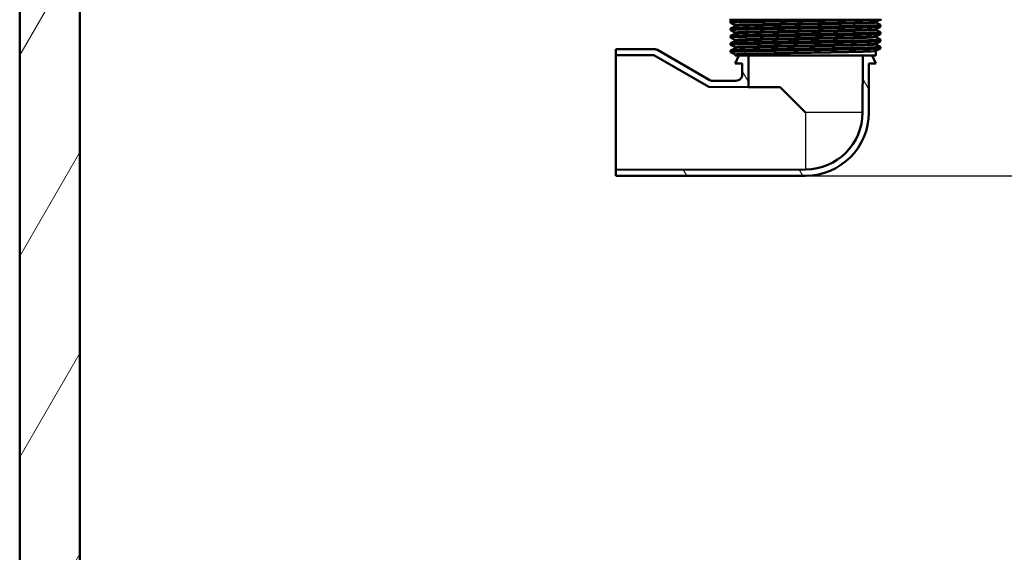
# Model space of a CAD drawing. Header units: millimetres. Extents: x 100 to 2000, y 93 to 2870.
# Tile 3 of 31: x 401 to 712, y 1299 to 1467. Entities that reach past the tile are written whole.
import ezdxf

# ---------------------------------------------------------------- set-up
doc = ezdxf.new("R2010")
doc.units = ezdxf.units.MM
doc.header["$LTSCALE"] = 10
for name, color, linetype, lineweight in [('Dimensions(ISO)', 7, 'Continuous', 25), ('Hatch', 7, 'Continuous', 9), ('Visible Edges(ISO)', 7, 'Continuous', 50), ('Visible Tangent Edges(ISO)', 7, 'Continuous', 25)]:
    doc.layers.add(name, color=color, linetype=linetype, lineweight=lineweight)
doc.styles.add('Text_3.5mm', font='arial.ttf', dxfattribs={"width": 0.9})
doc.dimstyles.new('KS-STANDARD', dxfattribs={"dimscale": 10, "dimtxt": 3.5, "dimasz": 2.5, "dimexe": 3.175, "dimexo": 0, "dimgap": 0.8, "dimtad": 1, "dimdec": 1, "dimrnd": 1e-08, "dimtxsty": 'Text_3.5mm', "dimcen": 0.09, "dimdle": 10, "dimclrd": 7, "dimclre": 7, "dimclrt": 7, "dimadec": 0, "dimazin": 2, "dimtfac": 0.714286, "dimtdec": 4, "dimtmove": 0, "dimatfit": 3, "dimfxl": 1, "dimtolj": 1, "dimlwd": 25, "dimlwe": 25, "dimarcsym": 0})

# ---------------------------------------------------------------- blocks, each defined once
blk = doc.blocks.new('*D7')
at = {"layer": 'Defpoints', "color": 0, "linetype": 'Continuous', "transparency": 16777216}
for p in [(1000.52, 1726.84), (1080.52, 1726.84), (588.92, 1417.65)]:
    blk.add_point(p, dxfattribs=at)
at = {"layer": 'Dimensions(ISO)', "color": 7, "linetype": 'Continuous', "lineweight": 25, "transparency": 16777216}
for p, q in [((1000.52, 1726.84), (1112.27, 1726.84)), ((1080.52, 1442.65), (1080.52, 1701.84)), ((588.92, 1417.65), (1112.27, 1417.65))]:
    blk.add_line(p, q, dxfattribs=at)
at = {"layer": 'Dimensions(ISO)', "color": 7, "linetype": 'Continuous', "transparency": 16777216}
for points in [[(1076.36, 1701.84), (1084.69, 1701.84), (1080.52, 1726.84)], [(1076.36, 1442.65), (1084.69, 1442.65), (1080.52, 1417.65)]]:
    blk.add_solid(points, dxfattribs=at)
at = {"layer": 'Dimensions(ISO)', "color": 7, "linetype": 'Continuous', "lineweight": 25, "transparency": 16777216, "insert": (1054.64, 1519.32), "char_height": 35, "attachment_point": 4, "rotation": 90, "style": 'Text_3.5mm'}
blk.add_mtext('\\A1;309', dxfattribs=at)
blk = doc.blocks.new('*D9')
at = {"layer": 'Defpoints', "color": 0, "linetype": 'Continuous', "transparency": 16777216}
for p in [(648.92, 1417.65), (1080.52, 1417.65), (926.52, 856.84)]:
    blk.add_point(p, dxfattribs=at)
at = {"layer": 'Dimensions(ISO)', "color": 7, "linetype": 'Continuous', "lineweight": 25, "transparency": 16777216}
for p, q in [((648.92, 1417.65), (1112.27, 1417.65)), ((1080.52, 881.84), (1080.52, 1392.65)), ((926.52, 856.84), (1112.27, 856.84))]:
    blk.add_line(p, q, dxfattribs=at)
at = {"layer": 'Dimensions(ISO)', "color": 7, "linetype": 'Continuous', "transparency": 16777216}
for points in [[(1076.36, 1392.65), (1084.69, 1392.65), (1080.52, 1417.65)], [(1076.36, 881.84), (1084.69, 881.84), (1080.52, 856.84)]]:
    blk.add_solid(points, dxfattribs=at)
at = {"layer": 'Dimensions(ISO)', "color": 7, "linetype": 'Continuous', "lineweight": 25, "transparency": 16777216, "insert": (1054.65, 1087.98), "char_height": 35, "attachment_point": 4, "rotation": 90, "style": 'Text_3.5mm'}
blk.add_mtext('\\A1;\\fArial|b0|i0;ca. 561', dxfattribs=at)

msp = doc.modelspace()

# ---------------------------------------------------------------- hatches: boundary and pattern name
at = {"layer": 'Hatch'}
h = msp.add_hatch(dxfattribs=at)
h.set_pattern_fill('ANSI31', color=256, scale=254, angle=15, style=0)
h.set_pattern_definition([(60, (0, 0), (-27.4963, 15.875), [])])
h.paths.add_polyline_path([(957.52, 1623.84), (976.52, 1623.84), (976.52, 1723.84), (957.52, 1723.84)])
h.paths.add_polyline_path([(567.52, 856.84), (567.52, 961.84), (907.52, 961.84), (907.52, 856.84), (926.52, 856.84), (926.52, 961.84), (976.52, 961.84), (976.52, 980.84), (419.52, 980.84), (419.52, 1723.84), (400.52, 1723.84), (400.52, 961.84), (548.52, 961.84), (548.52, 856.84)])
h = msp.add_hatch(dxfattribs=at)
h.set_pattern_fill('ANSI31', color=256, scale=254, angle=75, style=0)
h.set_pattern_definition([(120, (0, 0), (-27.4963, -15.875), [])])
edge = h.paths.add_edge_path()
edge.add_line((666.96, 1455.65), (670.01, 1455.65))
edge.add_line((670.01, 1455.65), (671.17, 1453.15))
edge.add_line((671.17, 1453.15), (668.92, 1453.15))
edge.add_line((668.92, 1453.15), (668.92, 1437.65))
edge.add_ellipse((648.92, 1437.65), major_axis=(20, 0), ratio=1, start_angle=270, end_angle=360, ccw=False)
edge.add_line((648.92, 1417.65), (588.92, 1417.65))
edge.add_line((588.92, 1417.65), (588.92, 1419.55))
edge.add_line((588.92, 1419.55), (648.92, 1419.65))
edge.add_ellipse((648.92, 1437.65), major_axis=(0, -18), ratio=1, start_angle=0, end_angle=90)
edge.add_line((666.92, 1437.65), (666.96, 1455.65))
edge = h.paths.add_edge_path()
edge.add_line((627.84, 1455.65), (630.89, 1455.65))
edge.add_line((630.89, 1455.65), (630.91, 1445.68))
edge.add_line((630.91, 1445.68), (618.3, 1445.7))
edge.add_line((618.3, 1445.7), (600.92, 1455.74))
edge.add_line((600.92, 1455.74), (588.92, 1455.76))
edge.add_line((588.92, 1455.76), (588.92, 1457.65))
edge.add_line((588.92, 1457.65), (601.07, 1457.65))
edge.add_spline(control_points=[(601.07, 1457.65), (601.24, 1457.65), (601.42, 1457.63), (601.75, 1457.54), (601.92, 1457.47), (602.07, 1457.38)], knot_values=[-0.10487, -0.10487, -0.10487, -0.10487, -0.052435, -0.052435, 0, 0, 0, 0], degree=3, periodic=0)
edge.add_line((602.07, 1457.38), (618.46, 1447.92))
edge.add_ellipse((619.46, 1449.65), major_axis=(-0.52, -1.93), ratio=0.999998, start_angle=345, end_angle=375)
edge.add_line((619.46, 1447.65), (626.92, 1447.65))
edge.add_spline(control_points=[(626.92, 1447.65), (627.18, 1447.65), (627.44, 1447.7), (627.92, 1447.9), (628.14, 1448.05), (628.51, 1448.41), (628.66, 1448.63), (628.82, 1448.99), (628.86, 1449.12), (628.91, 1449.38), (628.92, 1449.52), (628.92, 1449.65)], knot_values=[-0.314963, -0.314963, -0.314963, -0.314963, -0.236834, -0.236834, -0.158705, -0.158705, -0.080576, -0.080576, -0.040288, -0.040288, 0, 0, 0, 0], degree=3, periodic=0)
edge.add_line((628.92, 1449.65), (628.92, 1453.15))
edge.add_line((628.92, 1453.15), (626.67, 1453.15))
edge.add_line((626.67, 1453.15), (627.84, 1455.65))

# ---------------------------------------------------------------- linework, layer by layer
at = {"layer": 'Visible Edges(ISO)'}
for p, q in [((400.52, 1723.84), (400.52, 961.84)), ((419.52, 980.84), (419.52, 1723.84)), ((672.92, 1466.95), (624.92, 1466.95)), ((625.22, 1465.95), (625.22, 1466.44)), ((625.23, 1466.45), (626.19, 1466.95)), ((626.55, 1465.26), (625.23, 1465.94)), ((671.17, 1466.19), (671.17, 1466.2)), ((672.34, 1466.95), (671.3, 1466.41)), ((671.3, 1465.98), (672.61, 1465.3)), ((625.22, 1463.64), (625.22, 1464.13)), ((625.23, 1464.14), (626.55, 1464.83)), ((626.55, 1462.95), (625.23, 1463.63)), ((626.67, 1465.04), (626.67, 1465.05)), ((626.67, 1462.73), (626.67, 1462.74)), ((671.17, 1463.89), (671.17, 1463.89)), ((672.61, 1464.79), (671.3, 1464.1)), ((671.3, 1463.68), (672.61, 1462.99)), ((672.62, 1464.8), (672.62, 1465.29)), ((672.62, 1462.49), (672.62, 1462.98)), ((625.22, 1461.33), (625.22, 1461.82)), ((625.23, 1461.84), (626.55, 1462.52)), ((626.55, 1460.64), (625.23, 1461.32)), ((625.23, 1459.53), (626.55, 1460.21)), ((626.67, 1460.42), (626.67, 1460.43)), ((671.17, 1461.58), (671.17, 1461.58)), ((672.61, 1462.48), (671.3, 1461.79)), ((671.3, 1461.37), (672.61, 1460.68)), ((672.61, 1460.17), (671.3, 1459.48)), ((672.62, 1460.18), (672.62, 1460.67)), ((601.07, 1457.65), (588.92, 1457.65)), ((588.92, 1457.65), (588.92, 1455.76)), ((618.46, 1447.92), (602.07, 1457.38)), ((625.22, 1459.03), (625.22, 1459.52)), ((625.22, 1456.72), (625.22, 1457.21)), ((626.55, 1458.33), (625.23, 1459.01)), ((625.23, 1457.22), (626.55, 1457.9)), ((626.55, 1456.02), (625.23, 1456.71)), ((626.67, 1458.11), (626.67, 1458.12)), ((671.17, 1459.27), (671.17, 1459.27)), ((671.17, 1455.65), (671.17, 1456.96)), ((671.3, 1459.06), (672.61, 1458.37)), ((672.61, 1457.86), (671.3, 1457.17)), ((672.62, 1457.87), (672.62, 1458.36)), ((588.92, 1455.76), (600.92, 1455.74)), ((588.92, 1455.76), (588.92, 1419.55)), ((600.92, 1455.74), (618.3, 1445.7)), ((626.67, 1455.65), (626.67, 1455.81)), ((626.67, 1455.65), (671.17, 1455.65)), ((627.84, 1455.65), (626.67, 1453.15)), ((630.91, 1445.68), (630.89, 1455.65)), ((666.96, 1455.65), (666.92, 1437.65)), ((671.17, 1453.15), (670.01, 1455.65)), ((626.67, 1453.15), (628.92, 1453.15)), ((628.92, 1453.15), (628.92, 1449.65)), ((668.92, 1437.65), (668.92, 1453.15)), ((668.92, 1453.15), (671.17, 1453.15)), ((626.92, 1447.65), (619.46, 1447.65)), ((618.3, 1445.7), (630.91, 1445.68)), ((640.91, 1445.67), (630.91, 1445.68)), ((648.92, 1437.65), (640.91, 1445.67)), ((648.92, 1419.65), (588.92, 1419.55)), ((588.92, 1419.55), (588.92, 1417.65)), ((588.92, 1417.65), (648.92, 1417.65))]:
    msp.add_line(p, q, dxfattribs=at)
for radius in [18, 20]:
    msp.add_arc((648.92, 1437.65), radius, 270, 0, dxfattribs=at)
msp.add_ellipse((619.46, 1449.65), major_axis=(-0.52, -1.93), ratio=0.999998, start_param=6.021386, end_param=6.544984, dxfattribs=at)
for points, knots in [([(625.24, 1465.94), (625.19, 1465.97), (625.3, 1465.99), (625.57, 1466.02), (626.39, 1466.09), (628.67, 1466.16), (632.01, 1466.24), (635.36, 1466.31), (639.78, 1466.39), (644.48, 1466.46), (649.17, 1466.53), (654.13, 1466.61), (658.5, 1466.68), (662.87, 1466.76), (666.63, 1466.83), (669.13, 1466.9), (669.65, 1466.92), (670.12, 1466.94), (670.54, 1466.95)], [31.389174, 31.389174, 31.389174, 31.389174, 31.590691, 31.590691, 31.590691, 32.194948, 32.194948, 32.194948, 32.80125, 32.80125, 32.80125, 33.405662, 33.405662, 33.405662, 34.010412, 34.010412, 34.010412, 34.137582, 34.137582, 34.137582, 34.137582]), ([(625.23, 1466.44), (625.23, 1466.46), (625.31, 1466.48), (625.49, 1466.5), (626.22, 1466.57), (628.48, 1466.65), (631.87, 1466.72), (635.25, 1466.8), (639.74, 1466.88), (644.53, 1466.95)], [31.418951, 31.418951, 31.418951, 31.418951, 31.569557, 31.569557, 31.569557, 32.186399, 32.186399, 32.186399, 32.80324, 32.80324, 32.80324, 32.80324]), ([(671.17, 1466.2), (671.17, 1466.23), (671.18, 1466.26), (671.2, 1466.31), (671.21, 1466.33), (671.24, 1466.36), (671.25, 1466.37), (671.27, 1466.39), (671.27, 1466.4), (671.29, 1466.41), (671.29, 1466.41), (671.3, 1466.41)], [3.6482646, 3.6482646, 3.6482646, 3.6482646, 3.66230018, 3.66230018, 3.67633577, 3.67633577, 3.69037135, 3.69037135, 3.70440694, 3.70440694, 3.71844252, 3.71844252, 3.71844252, 3.71844252]), ([(671.17, 1466.19), (671.17, 1466.16), (671.18, 1466.13), (671.2, 1466.08), (671.21, 1466.06), (671.24, 1466.03), (671.25, 1466.02), (671.27, 1466), (671.27, 1466), (671.29, 1465.99), (671.29, 1465.99), (671.3, 1465.98)], [51.06209195, 51.06209195, 51.06209195, 51.06209195, 51.07610407, 51.07610407, 51.09011619, 51.09011619, 51.10412831, 51.10412831, 51.11814043, 51.11814043, 51.13215255, 51.13215255, 51.13215255, 51.13215255]), ([(625.24, 1463.63), (625.15, 1463.68), (625.71, 1463.73), (626.9, 1463.78), (628.67, 1463.86), (631.83, 1463.93), (635.83, 1464.01), (639.82, 1464.08), (644.63, 1464.15), (649.42, 1464.23), (654.21, 1464.3), (658.95, 1464.38), (662.83, 1464.45), (666.7, 1464.53), (669.69, 1464.6), (671.28, 1464.67), (672.17, 1464.71), (672.61, 1464.76), (672.62, 1464.8)], [25.105988, 25.105988, 25.105988, 25.105988, 25.51401, 25.51401, 25.51401, 26.121147, 26.121147, 26.121147, 26.72768, 26.72768, 26.72768, 27.333656, 27.333656, 27.333656, 27.939119, 27.939119, 27.939119, 28.277359, 28.277359, 28.277359, 28.277359]), ([(625.22, 1461.82), (625.23, 1461.9), (626.64, 1461.97), (629.24, 1462.04), (631.91, 1462.12), (635.8, 1462.19), (640.25, 1462.26), (644.7, 1462.34), (649.68, 1462.41), (654.34, 1462.49), (658.99, 1462.56), (663.29, 1462.63), (666.5, 1462.71), (669.7, 1462.78), (671.8, 1462.86), (672.42, 1462.93), (672.59, 1462.95), (672.65, 1462.97), (672.61, 1462.99)], [18.852581, 18.852581, 18.852581, 18.852581, 19.443393, 19.443393, 19.443393, 20.048757, 20.048757, 20.048757, 20.653886, 20.653886, 20.653886, 21.258792, 21.258792, 21.258792, 21.863485, 21.863485, 21.863485, 22.023951, 22.023951, 22.023951, 22.023951]), ([(625.23, 1464.13), (625.23, 1464.18), (625.76, 1464.22), (626.79, 1464.27), (628.51, 1464.34), (631.61, 1464.42), (635.56, 1464.49), (639.51, 1464.57), (644.29, 1464.64), (649.08, 1464.71), (653.86, 1464.79), (658.61, 1464.86), (662.53, 1464.94), (666.44, 1465.01), (669.49, 1465.08), (671.15, 1465.16), (672.2, 1465.2), (672.69, 1465.25), (672.61, 1465.3)], [25.135766, 25.135766, 25.135766, 25.135766, 25.501755, 25.501755, 25.501755, 26.107636, 26.107636, 26.107636, 26.713012, 26.713012, 26.713012, 27.317929, 27.317929, 27.317929, 27.922431, 27.922431, 27.922431, 28.307136, 28.307136, 28.307136, 28.307136]), ([(626.67, 1465.05), (626.67, 1465.08), (626.67, 1465.11), (626.65, 1465.16), (626.64, 1465.18), (626.61, 1465.21), (626.6, 1465.22), (626.58, 1465.24), (626.57, 1465.24), (626.56, 1465.25), (626.56, 1465.25), (626.55, 1465.26)], [10.67325116, 10.67325116, 10.67325116, 10.67325116, 10.68726649, 10.68726649, 10.70128183, 10.70128183, 10.71529716, 10.71529716, 10.72931249, 10.72931249, 10.74332783, 10.74332783, 10.74332783, 10.74332783]), ([(626.67, 1465.04), (626.67, 1465.01), (626.67, 1464.98), (626.65, 1464.93), (626.64, 1464.91), (626.61, 1464.88), (626.6, 1464.87), (626.58, 1464.85), (626.57, 1464.84), (626.56, 1464.84), (626.56, 1464.83), (626.55, 1464.83)], [44.03727805, 44.03727805, 44.03727805, 44.03727805, 44.05127545, 44.05127545, 44.06527284, 44.06527284, 44.07927024, 44.07927024, 44.09326763, 44.09326763, 44.10726503, 44.10726503, 44.10726503, 44.10726503]), ([(626.67, 1462.74), (626.67, 1462.77), (626.67, 1462.8), (626.65, 1462.85), (626.64, 1462.87), (626.61, 1462.9), (626.6, 1462.91), (626.58, 1462.93), (626.57, 1462.93), (626.56, 1462.94), (626.56, 1462.94), (626.55, 1462.95)], [24.72298714, 24.72298714, 24.72298714, 24.72298714, 24.73697606, 24.73697606, 24.75096499, 24.75096499, 24.76495391, 24.76495391, 24.77894283, 24.77894283, 24.79293176, 24.79293176, 24.79293176, 24.79293176]), ([(626.67, 1462.73), (626.67, 1462.7), (626.67, 1462.67), (626.65, 1462.62), (626.64, 1462.6), (626.61, 1462.57), (626.6, 1462.56), (626.58, 1462.54), (626.57, 1462.54), (626.56, 1462.53), (626.56, 1462.52), (626.55, 1462.52)], [29.98774648, 29.98774648, 29.98774648, 29.98774648, 30.00172888, 30.00172888, 30.01571128, 30.01571128, 30.02969367, 30.02969367, 30.04367607, 30.04367607, 30.05765847, 30.05765847, 30.05765847, 30.05765847]), ([(671.17, 1463.89), (671.17, 1463.92), (671.18, 1463.95), (671.2, 1464), (671.21, 1464.02), (671.24, 1464.05), (671.25, 1464.06), (671.27, 1464.08), (671.27, 1464.09), (671.29, 1464.1), (671.29, 1464.1), (671.3, 1464.1)], [17.6981523, 17.6981523, 17.6981523, 17.6981523, 17.71215204, 17.71215204, 17.72615178, 17.72615178, 17.74015152, 17.74015152, 17.75415126, 17.75415126, 17.768151, 17.768151, 17.768151, 17.768151]), ([(671.17, 1463.89), (671.17, 1463.85), (671.18, 1463.82), (671.2, 1463.77), (671.21, 1463.75), (671.24, 1463.72), (671.25, 1463.71), (671.27, 1463.7), (671.27, 1463.69), (671.29, 1463.68), (671.29, 1463.68), (671.3, 1463.68)], [37.01250292, 37.01250292, 37.01250292, 37.01250292, 37.02649038, 37.02649038, 37.04047784, 37.04047784, 37.05446531, 37.05446531, 37.06845277, 37.06845277, 37.08244023, 37.08244023, 37.08244023, 37.08244023]), ([(625.23, 1461.32), (625.23, 1461.33), (625.23, 1461.33), (625.23, 1461.33), (625.18, 1461.41), (626.64, 1461.48), (629.33, 1461.55), (632.02, 1461.63), (635.94, 1461.7), (640.41, 1461.78), (644.88, 1461.85), (649.87, 1461.92), (654.52, 1462), (659.17, 1462.07), (663.45, 1462.15), (666.63, 1462.22), (669.81, 1462.3), (671.87, 1462.37), (672.45, 1462.44), (672.57, 1462.46), (672.62, 1462.47), (672.62, 1462.49)], [18.822803, 18.822803, 18.822803, 18.822803, 18.843905, 18.843905, 18.843905, 19.450094, 19.450094, 19.450094, 20.056011, 20.056011, 20.056011, 20.661669, 20.661669, 20.661669, 21.267079, 21.267079, 21.267079, 21.872253, 21.872253, 21.872253, 21.994173, 21.994173, 21.994173, 21.994173]), ([(625.24, 1459.01), (625.19, 1459.04), (625.31, 1459.07), (625.61, 1459.09), (626.47, 1459.17), (628.79, 1459.24), (632.16, 1459.31), (635.54, 1459.39), (639.96, 1459.46), (644.65, 1459.54), (649.55, 1459.61), (654.73, 1459.69), (659.22, 1459.77), (663.57, 1459.84), (667.24, 1459.92), (669.6, 1459.99), (671.57, 1460.05), (672.61, 1460.12), (672.62, 1460.18)], [12.539618, 12.539618, 12.539618, 12.539618, 12.750266, 12.750266, 12.750266, 13.354679, 13.354679, 13.354679, 13.958998, 13.958998, 13.958998, 14.589579, 14.589579, 14.589579, 15.200454, 15.200454, 15.200454, 15.710988, 15.710988, 15.710988, 15.710988]), ([(625.23, 1459.52), (625.23, 1459.54), (625.35, 1459.56), (625.6, 1459.58), (626.48, 1459.66), (628.93, 1459.73), (632.5, 1459.81), (635.96, 1459.89), (640.46, 1459.96), (645.21, 1460.04), (649.95, 1460.11), (654.92, 1460.18), (659.24, 1460.26), (663.56, 1460.33), (667.22, 1460.41), (669.58, 1460.48), (671.68, 1460.55), (672.73, 1460.61), (672.61, 1460.68)], [12.569395, 12.569395, 12.569395, 12.569395, 12.747618, 12.747618, 12.747618, 13.374356, 13.374356, 13.374356, 13.982692, 13.982692, 13.982692, 14.590678, 14.590678, 14.590678, 15.198327, 15.198327, 15.198327, 15.740766, 15.740766, 15.740766, 15.740766]), ([(626.67, 1460.43), (626.67, 1460.46), (626.67, 1460.49), (626.65, 1460.54), (626.64, 1460.56), (626.61, 1460.59), (626.6, 1460.6), (626.58, 1460.62), (626.57, 1460.62), (626.56, 1460.63), (626.56, 1460.64), (626.55, 1460.64)], [38.77253677, 38.77253677, 38.77253677, 38.77253677, 38.78651866, 38.78651866, 38.80050056, 38.80050056, 38.81448246, 38.81448246, 38.82846435, 38.82846435, 38.84244625, 38.84244625, 38.84244625, 38.84244625]), ([(626.67, 1460.42), (626.67, 1460.39), (626.67, 1460.36), (626.65, 1460.31), (626.64, 1460.29), (626.61, 1460.26), (626.6, 1460.25), (626.58, 1460.23), (626.57, 1460.23), (626.56, 1460.22), (626.56, 1460.21), (626.55, 1460.21)], [15.93820897, 15.93820897, 15.93820897, 15.93820897, 15.95219594, 15.95219594, 15.96618291, 15.96618291, 15.98016988, 15.98016988, 15.99415685, 15.99415685, 16.00814382, 16.00814382, 16.00814382, 16.00814382]), ([(671.17, 1461.58), (671.17, 1461.61), (671.18, 1461.64), (671.2, 1461.69), (671.21, 1461.71), (671.24, 1461.75), (671.25, 1461.76), (671.27, 1461.77), (671.27, 1461.78), (671.29, 1461.79), (671.29, 1461.79), (671.3, 1461.79)], [31.74777531, 31.74777531, 31.74777531, 31.74777531, 31.76175827, 31.76175827, 31.77574123, 31.77574123, 31.78972419, 31.78972419, 31.80370715, 31.80370715, 31.81769011, 31.81769011, 31.81769011, 31.81769011]), ([(671.17, 1461.58), (671.17, 1461.55), (671.18, 1461.51), (671.2, 1461.46), (671.21, 1461.44), (671.24, 1461.41), (671.25, 1461.4), (671.27, 1461.39), (671.27, 1461.38), (671.29, 1461.37), (671.29, 1461.37), (671.3, 1461.37)], [22.96298856, 22.96298856, 22.96298856, 22.96298856, 22.97697079, 22.97697079, 22.99095302, 22.99095302, 23.00493526, 23.00493526, 23.01891749, 23.01891749, 23.03289973, 23.03289973, 23.03289973, 23.03289973]), ([(602.07, 1457.38), (601.92, 1457.47), (601.75, 1457.54), (601.42, 1457.63), (601.24, 1457.65), (601.07, 1457.65)], [-0.1048698, -0.1048698, -0.1048698, -0.1048698, -0.0524349, -0.0524349, 0, 0, 0, 0]), ([(625.24, 1456.71), (625.14, 1456.76), (625.82, 1456.81), (627.23, 1456.87), (629.15, 1456.94), (632.44, 1457.02), (636.51, 1457.09), (640.59, 1457.17), (645.43, 1457.24), (650.21, 1457.31), (654.98, 1457.39), (659.67, 1457.46), (663.45, 1457.54), (667.22, 1457.61), (670.08, 1457.68), (671.52, 1457.76), (672.25, 1457.8), (672.62, 1457.83), (672.62, 1457.87)], [6.256432, 6.256432, 6.256432, 6.256432, 6.700342, 6.700342, 6.700342, 7.30585, 7.30585, 7.30585, 7.911236, 7.911236, 7.911236, 8.516503, 8.516503, 8.516503, 9.121654, 9.121654, 9.121654, 9.427803, 9.427803, 9.427803, 9.427803]), ([(625.23, 1457.21), (625.24, 1457.26), (625.91, 1457.31), (627.22, 1457.36), (629.15, 1457.43), (632.43, 1457.51), (636.5, 1457.58), (640.57, 1457.66), (645.42, 1457.73), (650.19, 1457.8), (654.96, 1457.88), (659.65, 1457.95), (663.43, 1458.03), (667.21, 1458.1), (670.07, 1458.17), (671.51, 1458.25), (672.32, 1458.29), (672.68, 1458.33), (672.61, 1458.37)], [6.28621, 6.28621, 6.28621, 6.28621, 6.70007, 6.70007, 6.70007, 7.305313, 7.305313, 7.305313, 7.910441, 7.910441, 7.910441, 8.515455, 8.515455, 8.515455, 9.120358, 9.120358, 9.120358, 9.45758, 9.45758, 9.45758, 9.45758]), ([(626.67, 1458.12), (626.67, 1458.15), (626.67, 1458.18), (626.65, 1458.23), (626.64, 1458.25), (626.61, 1458.28), (626.6, 1458.29), (626.58, 1458.31), (626.57, 1458.31), (626.56, 1458.32), (626.56, 1458.33), (626.55, 1458.33)], [52.82206024, 52.82206024, 52.82206024, 52.82206024, 52.83605469, 52.83605469, 52.85004914, 52.85004914, 52.86404359, 52.86404359, 52.87803804, 52.87803804, 52.89203249, 52.89203249, 52.89203249, 52.89203249]), ([(626.67, 1458.11), (626.67, 1458.08), (626.67, 1458.05), (626.65, 1458), (626.64, 1457.98), (626.61, 1457.95), (626.6, 1457.94), (626.58, 1457.92), (626.57, 1457.92), (626.56, 1457.91), (626.56, 1457.91), (626.55, 1457.9)], [1.88850499, 1.88850499, 1.88850499, 1.88850499, 1.90251597, 1.90251597, 1.91652696, 1.91652696, 1.93053794, 1.93053794, 1.94454892, 1.94454892, 1.9585599, 1.9585599, 1.9585599, 1.9585599]), ([(671.17, 1459.27), (671.17, 1459.3), (671.18, 1459.34), (671.2, 1459.39), (671.21, 1459.41), (671.24, 1459.44), (671.25, 1459.45), (671.27, 1459.46), (671.27, 1459.47), (671.29, 1459.48), (671.29, 1459.48), (671.3, 1459.48)], [45.79729168, 45.79729168, 45.79729168, 45.79729168, 45.81127741, 45.81127741, 45.82526315, 45.82526315, 45.83924888, 45.83924888, 45.85323462, 45.85323462, 45.86722035, 45.86722035, 45.86722035, 45.86722035]), ([(671.17, 1459.27), (671.17, 1459.24), (671.18, 1459.21), (671.2, 1459.16), (671.21, 1459.14), (671.24, 1459.1), (671.25, 1459.09), (671.27, 1459.08), (671.27, 1459.07), (671.29, 1459.06), (671.29, 1459.06), (671.3, 1459.06)], [8.91338769, 8.91338769, 8.91338769, 8.91338769, 8.92738427, 8.92738427, 8.94138084, 8.94138084, 8.95537742, 8.95537742, 8.969374, 8.969374, 8.98337057, 8.98337057, 8.98337057, 8.98337057]), ([(671.17, 1456.96), (671.17, 1457), (671.18, 1457.03), (671.2, 1457.08), (671.21, 1457.1), (671.24, 1457.13), (671.25, 1457.14), (671.27, 1457.15), (671.27, 1457.16), (671.29, 1457.17), (671.29, 1457.17), (671.3, 1457.17)], [59.84686255, 59.84686255, 59.84686255, 59.84686255, 59.86087053, 59.86087053, 59.87487851, 59.87487851, 59.88888649, 59.88888649, 59.90289447, 59.90289447, 59.91690246, 59.91690246, 59.91690246, 59.91690246]), ([(626.67, 1455.81), (626.67, 1455.84), (626.67, 1455.87), (626.65, 1455.92), (626.64, 1455.94), (626.61, 1455.97), (626.6, 1455.98), (626.58, 1456), (626.57, 1456.01), (626.56, 1456.01), (626.56, 1456.02), (626.55, 1456.02)], [66.87171848, 66.87171848, 66.87171848, 66.87171848, 66.8857447, 66.8857447, 66.89977093, 66.89977093, 66.91379716, 66.91379716, 66.92782339, 66.92782339, 66.94184961, 66.94184961, 66.94184961, 66.94184961]), ([(628.92, 1449.65), (628.92, 1449.52), (628.91, 1449.38), (628.86, 1449.12), (628.82, 1448.99), (628.66, 1448.63), (628.51, 1448.41), (628.14, 1448.05), (627.92, 1447.9), (627.44, 1447.7), (627.18, 1447.65), (626.92, 1447.65)], [-0.3149629, -0.3149629, -0.3149629, -0.3149629, -0.2746747, -0.2746747, -0.2343865, -0.2343865, -0.1562576, -0.1562576, -0.0781288, -0.0781288, 0, 0, 0, 0])]:
    msp.add_open_spline(points, degree=3, knots=knots, dxfattribs=at)
at = {"layer": 'Visible Tangent Edges(ISO)'}
for p, q in [((666.92, 1437.65), (648.92, 1437.65)), ((648.92, 1437.65), (648.92, 1419.65))]:
    msp.add_line(p, q, dxfattribs=at)
for points, knots in [([(671.3, 1466.41), (671.24, 1466.38), (670.96, 1466.35), (669.67, 1466.27), (668.32, 1466.23), (664.74, 1466.13), (662.49, 1466.08), (657.44, 1465.99), (654.62, 1465.94), (648.86, 1465.84), (645.9, 1465.8), (640.3, 1465.7), (637.63, 1465.65), (633.02, 1465.56), (631.06, 1465.51), (628.13, 1465.41), (627.16, 1465.37), (626.58, 1465.3), (626.51, 1465.28), (626.55, 1465.26)], [3.718443, 3.718443, 3.718443, 3.718443, 4.264554, 4.264554, 5.13546, 5.13546, 6.006326, 6.006326, 6.87717, 6.87717, 7.748053, 7.748053, 8.619018, 8.619018, 9.490025, 9.490025, 10.360962, 10.360962, 10.743328, 10.743328, 10.743328, 10.743328]), ([(626.55, 1464.83), (626.6, 1464.86), (626.81, 1464.88), (627.84, 1464.95), (629.01, 1465), (632.19, 1465.09), (634.19, 1465.13), (638.81, 1465.23), (641.45, 1465.27), (647.04, 1465.37), (650.04, 1465.41), (655.85, 1465.51), (658.68, 1465.56), (663.64, 1465.66), (665.78, 1465.71), (669.06, 1465.8), (670.22, 1465.85), (671.19, 1465.93), (671.35, 1465.95), (671.3, 1465.98)], [44.107265, 44.107265, 44.107265, 44.107265, 44.573873, 44.573873, 45.406739, 45.406739, 46.231883, 46.231883, 47.07293, 47.07293, 47.951408, 47.951408, 48.845319, 48.845319, 49.727939, 49.727939, 50.59495, 50.59495, 51.132153, 51.132153, 51.132153, 51.132153]), ([(626.68, 1465.05), (626.67, 1465.06), (626.75, 1465.08), (627.29, 1465.14), (628.26, 1465.19), (631.17, 1465.29), (633.12, 1465.34), (637.7, 1465.43), (640.35, 1465.48), (645.92, 1465.57), (648.87, 1465.62), (654.59, 1465.72), (657.39, 1465.76), (662.41, 1465.86), (664.65, 1465.91), (668.21, 1466), (669.55, 1466.05), (670.89, 1466.13), (671.17, 1466.17), (671.17, 1466.2)], [-10.673251, -10.673251, -10.673251, -10.673251, -10.360962, -10.360962, -9.490025, -9.490025, -8.619018, -8.619018, -7.748053, -7.748053, -6.87717, -6.87717, -6.006326, -6.006326, -5.13546, -5.13546, -4.264554, -4.264554, -3.648265, -3.648265, -3.648265, -3.648265]), ([(671.17, 1466.19), (671.17, 1466.17), (671.01, 1466.14), (670.09, 1466.07), (668.94, 1466.02), (665.68, 1465.93), (663.55, 1465.88), (658.62, 1465.78), (655.8, 1465.73), (650.03, 1465.64), (647.05, 1465.59), (641.49, 1465.49), (638.86, 1465.45), (634.28, 1465.36), (632.28, 1465.31), (629.13, 1465.22), (627.97, 1465.17), (626.89, 1465.1), (626.67, 1465.07), (626.67, 1465.04)], [-51.062092, -51.062092, -51.062092, -51.062092, -50.59495, -50.59495, -49.727939, -49.727939, -48.845319, -48.845319, -47.951408, -47.951408, -47.07293, -47.07293, -46.231883, -46.231883, -45.406739, -45.406739, -44.573873, -44.573873, -44.037278, -44.037278, -44.037278, -44.037278]), ([(671.3, 1464.1), (671.25, 1464.08), (671.07, 1464.05), (670.11, 1463.98), (668.9, 1463.94), (665.55, 1463.84), (663.39, 1463.79), (658.49, 1463.7), (655.71, 1463.65), (650, 1463.55), (647.03, 1463.51), (641.38, 1463.41), (638.67, 1463.36), (633.9, 1463.27), (631.83, 1463.22), (628.64, 1463.13), (627.51, 1463.08), (626.63, 1463), (626.5, 1462.97), (626.55, 1462.95)], [17.768151, 17.768151, 17.768151, 17.768151, 18.197467, 18.197467, 19.069268, 19.069268, 19.942351, 19.942351, 20.814852, 20.814852, 21.684386, 21.684386, 22.550712, 22.550712, 23.417755, 23.417755, 24.290914, 24.290914, 24.792932, 24.792932, 24.792932, 24.792932]), ([(626.55, 1462.52), (626.61, 1462.55), (626.88, 1462.58), (627.95, 1462.65), (628.88, 1462.68), (631.83, 1462.77), (634.21, 1462.83), (639.91, 1462.94), (643.33, 1462.99), (649.92, 1463.1), (653.05, 1463.15), (658.89, 1463.25), (661.57, 1463.3), (666.17, 1463.41), (668.04, 1463.46), (670.7, 1463.56), (671.38, 1463.62), (671.3, 1463.67), (671.3, 1463.67), (671.3, 1463.68)], [30.057658, 30.057658, 30.057658, 30.057658, 30.592061, 30.592061, 31.263362, 31.263362, 32.237615, 32.237615, 33.291692, 33.291692, 34.217923, 34.217923, 35.131943, 35.131943, 36.063766, 36.063766, 37.061757, 37.061757, 37.08244, 37.08244, 37.08244, 37.08244]), ([(671.17, 1463.89), (671.17, 1463.83), (670.5, 1463.78), (667.92, 1463.68), (666.07, 1463.63), (661.49, 1463.53), (658.82, 1463.48), (653.02, 1463.38), (649.91, 1463.32), (643.36, 1463.22), (639.96, 1463.16), (634.3, 1463.05), (631.94, 1462.99), (629, 1462.9), (628.07, 1462.87), (626.95, 1462.8), (626.67, 1462.76), (626.67, 1462.73)], [-37.012503, -37.012503, -37.012503, -37.012503, -36.063766, -36.063766, -35.131943, -35.131943, -34.217923, -34.217923, -33.291692, -33.291692, -32.237615, -32.237615, -31.263362, -31.263362, -30.592061, -30.592061, -29.987746, -29.987746, -29.987746, -29.987746]), ([(626.68, 1462.74), (626.68, 1462.76), (626.81, 1462.78), (627.64, 1462.86), (628.76, 1462.9), (631.93, 1463), (634, 1463.05), (638.73, 1463.14), (641.43, 1463.19), (647.05, 1463.28), (650, 1463.33), (655.68, 1463.43), (658.43, 1463.47), (663.31, 1463.57), (665.45, 1463.62), (668.78, 1463.71), (669.98, 1463.76), (670.99, 1463.84), (671.17, 1463.86), (671.17, 1463.89)], [-24.722987, -24.722987, -24.722987, -24.722987, -24.290914, -24.290914, -23.417755, -23.417755, -22.550712, -22.550712, -21.684386, -21.684386, -20.814852, -20.814852, -19.942351, -19.942351, -19.069268, -19.069268, -18.197467, -18.197467, -17.698152, -17.698152, -17.698152, -17.698152]), ([(671.3, 1461.79), (671.26, 1461.77), (671.14, 1461.75), (670.45, 1461.69), (669.5, 1461.65), (666.85, 1461.56), (665.18, 1461.52), (661.49, 1461.44), (659.58, 1461.41), (655.44, 1461.33), (653.26, 1461.3), (648.57, 1461.22), (646.04, 1461.18), (640.72, 1461.09), (637.91, 1461.04), (633, 1460.94), (630.87, 1460.89), (627.9, 1460.79), (626.99, 1460.74), (626.56, 1460.67), (626.52, 1460.66), (626.55, 1460.64)], [31.81769, 31.81769, 31.81769, 31.81769, 32.159798, 32.159798, 32.948764, 32.948764, 33.711002, 33.711002, 34.37986, 34.37986, 35.048718, 35.048718, 35.792869, 35.792869, 36.697459, 36.697459, 37.640334, 37.640334, 38.533123, 38.533123, 38.842446, 38.842446, 38.842446, 38.842446]), ([(626.55, 1460.21), (626.57, 1460.22), (626.63, 1460.24), (627.11, 1460.3), (628.05, 1460.34), (630.93, 1460.44), (632.87, 1460.49), (637.56, 1460.58), (640.31, 1460.63), (646.46, 1460.74), (649.9, 1460.79), (656.42, 1460.9), (659.55, 1460.96), (664.63, 1461.06), (666.72, 1461.11), (669.84, 1461.21), (670.85, 1461.26), (671.29, 1461.33), (671.33, 1461.35), (671.3, 1461.37)], [16.008144, 16.008144, 16.008144, 16.008144, 16.229224, 16.229224, 17.097143, 17.097143, 17.970989, 17.970989, 18.873931, 18.873931, 19.87642, 19.87642, 20.87079, 20.87079, 21.778811, 21.778811, 22.727814, 22.727814, 23.0329, 23.0329, 23.0329, 23.0329]), ([(671.17, 1461.58), (671.17, 1461.56), (671.13, 1461.55), (670.72, 1461.49), (669.71, 1461.43), (666.61, 1461.33), (664.54, 1461.28), (659.48, 1461.18), (656.37, 1461.12), (649.89, 1461.01), (646.48, 1460.96), (640.36, 1460.86), (637.63, 1460.81), (632.97, 1460.71), (631.04, 1460.66), (628.17, 1460.57), (627.24, 1460.52), (626.74, 1460.45), (626.67, 1460.44), (626.67, 1460.42)], [-22.962989, -22.962989, -22.962989, -22.962989, -22.727814, -22.727814, -21.778811, -21.778811, -20.87079, -20.87079, -19.87642, -19.87642, -18.873931, -18.873931, -17.970989, -17.970989, -17.097143, -17.097143, -16.229224, -16.229224, -15.938209, -15.938209, -15.938209, -15.938209]), ([(626.68, 1460.43), (626.67, 1460.44), (626.72, 1460.45), (627.12, 1460.52), (628.03, 1460.57), (630.98, 1460.67), (633.09, 1460.72), (637.98, 1460.82), (640.77, 1460.87), (646.06, 1460.96), (648.57, 1461), (653.24, 1461.08), (655.4, 1461.11), (659.51, 1461.19), (661.42, 1461.22), (665.08, 1461.3), (666.74, 1461.34), (669.38, 1461.43), (670.32, 1461.47), (671.05, 1461.54), (671.17, 1461.56), (671.17, 1461.58)], [-38.772537, -38.772537, -38.772537, -38.772537, -38.533123, -38.533123, -37.640334, -37.640334, -36.697459, -36.697459, -35.792869, -35.792869, -35.048718, -35.048718, -34.37986, -34.37986, -33.711002, -33.711002, -32.948764, -32.948764, -32.159798, -32.159798, -31.747775, -31.747775, -31.747775, -31.747775]), ([(671.3, 1457.17), (671.26, 1457.16), (671.14, 1457.14), (670.41, 1457.07), (669.32, 1457.02), (666.18, 1456.93), (664.12, 1456.88), (659.37, 1456.79), (656.65, 1456.74), (650.99, 1456.64), (648.02, 1456.59), (642.3, 1456.5), (639.52, 1456.45), (634.6, 1456.36), (632.43, 1456.31), (629.05, 1456.21), (627.82, 1456.16), (626.69, 1456.08), (626.49, 1456.05), (626.55, 1456.02)], [59.916902, 59.916902, 59.916902, 59.916902, 60.25451, 60.25451, 61.125364, 61.125364, 61.996192, 61.996192, 62.867062, 62.867062, 63.737983, 63.737983, 64.608915, 64.608915, 65.479824, 65.479824, 66.35071, 66.35071, 66.94185, 66.94185, 66.94185, 66.94185]), ([(671.3, 1459.48), (671.25, 1459.46), (671.05, 1459.43), (670.04, 1459.36), (668.81, 1459.31), (665.43, 1459.22), (663.26, 1459.17), (658.32, 1459.08), (655.54, 1459.03), (649.81, 1458.93), (646.84, 1458.88), (641.18, 1458.79), (638.47, 1458.74), (633.72, 1458.65), (631.66, 1458.6), (628.53, 1458.5), (627.43, 1458.46), (626.62, 1458.38), (626.5, 1458.36), (626.55, 1458.33)], [45.86722, 45.86722, 45.86722, 45.86722, 46.316262, 46.316262, 47.186756, 47.186756, 48.060561, 48.060561, 48.93415, 48.93415, 49.805523, 49.805523, 50.675143, 50.675143, 51.544746, 51.544746, 52.415371, 52.415371, 52.892032, 52.892032, 52.892032, 52.892032]), ([(626.55, 1457.9), (626.6, 1457.93), (626.82, 1457.95), (627.89, 1458.03), (629.15, 1458.08), (632.59, 1458.17), (634.79, 1458.22), (639.77, 1458.32), (642.58, 1458.36), (648.32, 1458.46), (651.28, 1458.51), (656.9, 1458.6), (659.58, 1458.65), (664.25, 1458.74), (666.27, 1458.79), (669.37, 1458.89), (670.45, 1458.93), (671.23, 1459.01), (671.34, 1459.03), (671.3, 1459.06)], [1.95856, 1.95856, 1.95856, 1.95856, 2.429533, 2.429533, 3.301173, 3.301173, 4.176286, 4.176286, 5.051724, 5.051724, 5.921788, 5.921788, 6.784181, 6.784181, 7.644963, 7.644963, 8.515259, 8.515259, 8.983371, 8.983371, 8.983371, 8.983371]), ([(671.17, 1459.27), (671.17, 1459.25), (671.06, 1459.22), (670.31, 1459.15), (669.24, 1459.11), (666.16, 1459.01), (664.16, 1458.97), (659.51, 1458.87), (656.85, 1458.82), (651.27, 1458.73), (648.32, 1458.68), (642.61, 1458.59), (639.82, 1458.54), (634.87, 1458.44), (632.69, 1458.39), (629.27, 1458.3), (628.02, 1458.25), (626.89, 1458.17), (626.68, 1458.14), (626.68, 1458.11)], [-8.913388, -8.913388, -8.913388, -8.913388, -8.515259, -8.515259, -7.644963, -7.644963, -6.784181, -6.784181, -5.921788, -5.921788, -5.051724, -5.051724, -4.176286, -4.176286, -3.301173, -3.301173, -2.429533, -2.429533, -1.888505, -1.888505, -1.888505, -1.888505]), ([(626.68, 1458.12), (626.68, 1458.14), (626.8, 1458.16), (627.56, 1458.23), (628.65, 1458.28), (631.77, 1458.38), (633.81, 1458.42), (638.53, 1458.52), (641.23, 1458.57), (646.85, 1458.66), (649.81, 1458.71), (655.5, 1458.81), (658.27, 1458.85), (663.18, 1458.95), (665.34, 1459), (668.7, 1459.09), (669.92, 1459.14), (670.97, 1459.22), (671.17, 1459.24), (671.17, 1459.27)], [-52.82206, -52.82206, -52.82206, -52.82206, -52.415371, -52.415371, -51.544746, -51.544746, -50.675143, -50.675143, -49.805523, -49.805523, -48.93415, -48.93415, -48.060561, -48.060561, -47.186756, -47.186756, -46.316262, -46.316262, -45.797292, -45.797292, -45.797292, -45.797292]), ([(626.68, 1455.81), (626.68, 1455.84), (626.88, 1455.87), (627.94, 1455.94), (629.17, 1455.99), (632.54, 1456.09), (634.69, 1456.13), (639.58, 1456.23), (642.34, 1456.28), (648.03, 1456.37), (650.98, 1456.42), (656.61, 1456.52), (659.31, 1456.56), (664.03, 1456.66), (666.08, 1456.71), (669.2, 1456.8), (670.29, 1456.85), (671.05, 1456.92), (671.17, 1456.94), (671.17, 1456.96)], [-66.871718, -66.871718, -66.871718, -66.871718, -66.35071, -66.35071, -65.479824, -65.479824, -64.608915, -64.608915, -63.737983, -63.737983, -62.867062, -62.867062, -61.996192, -61.996192, -61.125364, -61.125364, -60.25451, -60.25451, -59.846863, -59.846863, -59.846863, -59.846863])]:
    msp.add_open_spline(points, degree=3, knots=knots, dxfattribs=at)

# ---------------------------------------------------------------- dimensions: what is measured, and where the dimension line sits
at = {"layer": 'Dimensions(ISO)', "color": 7, "linetype": 'Continuous', "lineweight": 25}
dim = msp.add_linear_dim(base=(1080.52, 1726.84), p1=(588.92, 1417.65), p2=(1000.52, 1726.84), angle=90, dimstyle='KS-STANDARD', override={"dimgap": 0.8, "dimdec": 0, "dimtol": 0, "dimlim": 0, "dimtp": 0, "dimtm": 0, "dimtdec": 4, "dimtofl": 0, "dimatfit": 1}, dxfattribs=at)
dim.commit()
dim.dimension.update_dxf_attribs({"geometry": '*D7', "text_midpoint": (1080.52, 1554.14), "dimtype": 160})
dim = msp.add_linear_dim(base=(1080.52, 1417.65), p1=(926.52, 856.84), p2=(648.92, 1417.65), angle=90, text='\\fArial|b0|i0;ca. <>', dimstyle='KS-STANDARD', override={"dimgap": 0.8, "dimdec": 0, "dimtol": 0, "dimlim": 0, "dimtp": 0, "dimtm": 0, "dimtdec": 4, "dimtofl": 0, "dimatfit": 1}, dxfattribs=at)
dim.commit()
dim.dimension.update_dxf_attribs({"geometry": '*D9', "text_midpoint": (1080.52, 1155.26), "dimtype": 160})

doc.saveas('drawing.dxf')
